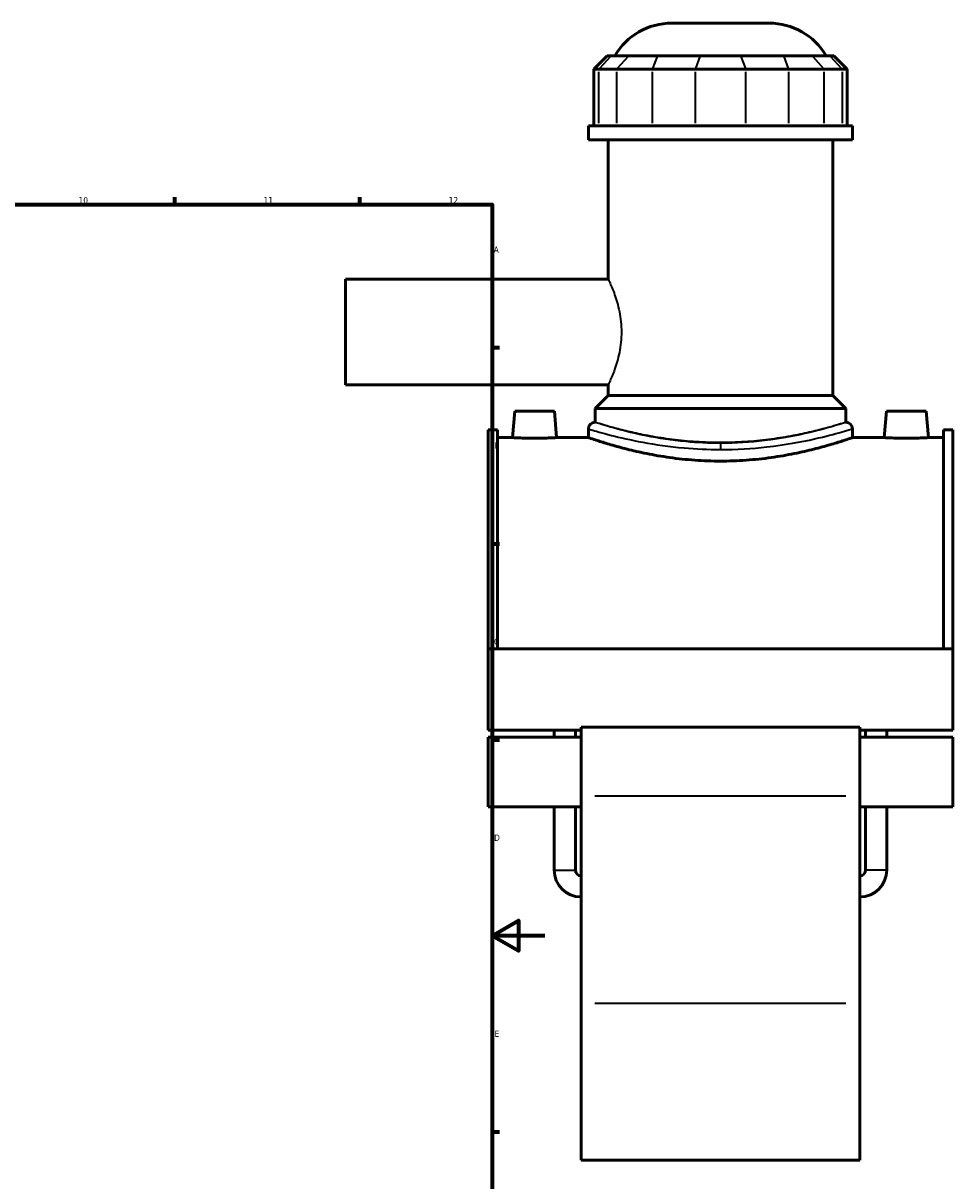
# Model space of a CAD drawing. Header units: millimetres. Extents: x -275 to 995, y -137 to 1205.
# Tile 6 of 7: x 643 to 995, y 204 to 643. Entities that reach past the tile are written whole.
import ezdxf

# ---------------------------------------------------------------- set-up
doc = ezdxf.new("R2010")
doc.units = ezdxf.units.MM
for name, color, linetype, lineweight in [('Border (ANSI)', 7, 'Continuous', 70), ('Visible (ANSI)', 7, 'Continuous', 50), ('Visible Narrow (ANSI)', 7, 'Continuous', 35)]:
    doc.layers.add(name, color=color, linetype=linetype, lineweight=lineweight)
doc.styles.add('Note Text (ANSI)', font='tahoma.ttf')

# ---------------------------------------------------------------- blocks, each defined once
blk = doc.blocks.new('Borders Default Border')
at = {"layer": 'Border (ANSI)'}
for p, q in [((700.83, 574), (700.83, 576.8)), ((770.92, 574), (770.92, 576.8)), ((821, 519.75), (823.8, 519.75)), ((821, 445.5), (823.8, 445.5)), ((821, 371.25), (823.8, 371.25)), ((821, 222.75), (823.8, 222.75))]:
    blk.add_line(p, q, dxfattribs=at)
at = {"layer": 'Border (ANSI)', "flags": 128}
for points in [[(20, 20), (20, 574), (821, 574), (821, 20), (20, 20)], [(841, 297), (821, 297), (831, 302.77), (831, 291.23), (821, 297)]]:
    blk.add_lwpolyline(points, dxfattribs=at)
at = {"layer": 'Border (ANSI)', "color": 5, "true_color": 0x0000ff, "char_height": 2.4, "attachment_point": 7, "style": 'Note Text (ANSI)'}
for s, insert in [('10', (664.35, 574.35)), ('11', (734.43, 574.4)), ('12', (804.52, 574.4)), ('A', (821.58, 555.68)), ('B', (821.87, 481.43)), ('C', (821.71, 407.13)), ('D', (821.72, 332.93)), ('E', (821.91, 258.68))]:
    blk.add_mtext(s, dxfattribs=dict(at, insert=insert))

msp = doc.modelspace()

# ---------------------------------------------------------------- linework, layer by layer
at = {"layer": 'Visible (ANSI)'}
for p, q in [((889.03, 642.68), (925.86, 642.68)), ((864.51, 630.29), (859.51, 625.29)), ((864.51, 630.29), (866.03, 630.29)), ((872.75, 630.29), (866.03, 630.29)), ((872.75, 630.29), (883.57, 630.29)), ((899.79, 630.29), (883.57, 630.29)), ((899.79, 630.29), (915.1, 630.29)), ((931.32, 630.29), (915.1, 630.29)), ((931.32, 630.29), (942.15, 630.29)), ((948.87, 630.29), (942.15, 630.29)), ((948.87, 630.29), (950.39, 630.29)), ((950.39, 630.29), (955.39, 625.29)), ((861.41, 625.29), (859.51, 625.29)), ((859.51, 625.29), (859.51, 603.74)), ((861.41, 625.29), (868.13, 625.29)), ((881.66, 625.29), (868.13, 625.29)), ((881.66, 625.29), (897.88, 625.29)), ((917.01, 625.29), (897.88, 625.29)), ((917.01, 625.29), (933.24, 625.29)), ((946.77, 625.29), (933.24, 625.29)), ((946.77, 625.29), (953.48, 625.29)), ((955.39, 625.29), (953.48, 625.29)), ((955.39, 625.29), (955.39, 603.74)), ((957.45, 603.74), (857.45, 603.74)), ((857.45, 598.43), (857.45, 603.74)), ((957.45, 598.43), (957.45, 603.74)), ((957.45, 598.43), (857.45, 598.43)), ((864.95, 545.68), (864.95, 598.43)), ((949.95, 501.68), (949.95, 598.43)), ((765.45, 545.68), (765.45, 505.68)), ((864.95, 545.68), (765.45, 545.68)), ((864.95, 505.68), (765.45, 505.68)), ((864.95, 501.68), (864.95, 505.68)), ((864.95, 501.68), (859.95, 496.68)), ((949.95, 501.68), (864.95, 501.68)), ((949.95, 501.68), (954.95, 496.68)), ((829.55, 495.68), (828.67, 485.68)), ((844.55, 495.68), (829.55, 495.68)), ((844.55, 495.68), (845.42, 485.68)), ((954.95, 496.68), (859.95, 496.68)), ((859.95, 491.48), (859.95, 496.68)), ((954.95, 491.48), (954.95, 496.68)), ((970.35, 495.68), (969.47, 485.68)), ((970.35, 495.68), (985.35, 495.68)), ((985.35, 495.68), (986.22, 485.68)), ((819.45, 488.58), (819.45, 405.65)), ((819.45, 488.58), (822.97, 488.58)), ((822.97, 405.65), (822.97, 488.58)), ((857.45, 488.98), (857.45, 485.68)), ((957.45, 488.98), (957.45, 485.68)), ((991.93, 405.65), (991.93, 488.58)), ((991.93, 488.58), (995.45, 488.58)), ((995.45, 488.58), (995.45, 405.65)), ((828.67, 485.68), (822.97, 485.68)), ((857.45, 485.68), (845.42, 485.68)), ((969.47, 485.68), (957.45, 485.68)), ((991.93, 485.68), (986.22, 485.68)), ((819.45, 405.65), (819.45, 374.89)), ((995.45, 405.65), (819.45, 405.65)), ((995.45, 374.89), (995.45, 405.65)), ((854.65, 374.89), (819.45, 374.89)), ((844.49, 372.21), (844.49, 374.89)), ((852.49, 372.21), (852.49, 374.89)), ((854.65, 375.96), (854.65, 349.91)), ((960.25, 375.96), (854.65, 375.96)), ((960.25, 349.91), (960.25, 375.96)), ((995.45, 374.89), (960.25, 374.89)), ((962.41, 372.21), (962.41, 374.89)), ((970.41, 372.21), (970.41, 374.89)), ((819.45, 372.21), (819.45, 345.86)), ((854.65, 372.21), (819.45, 372.21)), ((995.45, 372.21), (960.25, 372.21)), ((995.45, 345.86), (995.45, 372.21)), ((854.65, 271.28), (854.65, 349.91)), ((960.25, 349.91), (960.25, 271.28)), ((854.65, 345.86), (819.45, 345.86)), ((844.49, 321.84), (844.49, 345.86)), ((852.49, 321.84), (852.49, 345.86)), ((995.45, 345.86), (960.25, 345.86)), ((962.41, 321.84), (962.41, 345.86)), ((970.41, 321.84), (970.41, 345.86)), ((854.65, 271.28), (854.65, 211.93)), ((960.25, 211.93), (960.25, 271.28)), ((960.25, 211.93), (854.65, 211.93))]:
    msp.add_line(p, q, dxfattribs=at)
for centre, radius, start, end in [((889.03, 617.68), 25, 90, 149.7085), ((925.86, 617.68), 25, 30.2915, 90), ((859.95, 488.98), 2.5, 90, 180), ((954.95, 488.98), 2.5, 0, 90), ((854.65, 321.84), 10.16, 180, 270), ((854.65, 321.84), 2.16, 180, 270), ((960.25, 321.84), 10.16, 270, 0), ((960.25, 321.84), 2.16, 270, 0)]:
    msp.add_arc(centre, radius, start, end, dxfattribs=at)
for points, knots in [([(837.05, 485.43), (835.99, 485.43), (834.87, 485.45), (832.81, 485.49), (831.86, 485.53), (830.38, 485.59), (829.74, 485.62), (828.88, 485.66), (828.67, 485.68), (828.67, 485.68)], [2.527582, 2.527582, 2.527582, 2.527582, 2.843621, 2.843621, 3.15966, 3.15966, 3.475517, 3.475517, 3.791373, 3.791373, 3.791373, 3.791373]), ([(845.42, 485.68), (845.42, 485.68), (845.21, 485.66), (844.36, 485.62), (843.72, 485.59), (842.23, 485.53), (841.29, 485.49), (839.22, 485.45), (838.1, 485.43), (837.05, 485.43)], [6.318954, 6.318954, 6.318954, 6.318954, 6.63481, 6.63481, 6.950667, 6.950667, 7.266706, 7.266706, 7.582745, 7.582745, 7.582745, 7.582745]), ([(907.45, 476.78), (904.28, 476.78), (901.01, 476.9), (894.53, 477.36), (891.32, 477.7), (885.17, 478.56), (882.22, 479.08), (876.79, 480.17), (874.3, 480.75), (869.89, 481.86), (867.82, 482.43), (864.15, 483.49), (862.56, 483.99), (860, 484.81), (859.03, 485.14), (857.75, 485.57), (857.45, 485.68), (857.45, 485.68)], [0, 0, 0, 0, 0.95047, 0.95047, 1.900939, 1.900939, 2.851409, 2.851409, 3.801879, 3.801879, 4.751839, 4.751839, 5.7018, 5.7018, 6.651761, 6.651761, 7.601722, 7.601722, 7.601722, 7.601722]), ([(957.45, 485.68), (957.45, 485.68), (957.14, 485.57), (955.86, 485.14), (954.89, 484.81), (952.33, 483.99), (950.74, 483.49), (947.08, 482.43), (945.01, 481.86), (940.6, 480.75), (938.11, 480.17), (932.67, 479.08), (929.73, 478.56), (923.58, 477.7), (920.36, 477.36), (913.88, 476.9), (910.62, 476.78), (907.45, 476.78)], [22.805165, 22.805165, 22.805165, 22.805165, 23.755126, 23.755126, 24.705087, 24.705087, 25.655048, 25.655048, 26.605008, 26.605008, 27.555478, 27.555478, 28.505948, 28.505948, 29.456417, 29.456417, 30.406887, 30.406887, 30.406887, 30.406887]), ([(977.85, 485.43), (976.79, 485.43), (975.67, 485.45), (973.61, 485.49), (972.66, 485.53), (971.18, 485.59), (970.54, 485.62), (969.68, 485.66), (969.47, 485.68), (969.47, 485.68)], [0, 0, 0, 0, 0.316039, 0.316039, 0.632079, 0.632079, 0.947935, 0.947935, 1.263791, 1.263791, 1.263791, 1.263791]), ([(986.22, 485.68), (986.22, 485.68), (986.01, 485.66), (985.16, 485.62), (984.52, 485.59), (983.03, 485.53), (982.09, 485.49), (980.02, 485.45), (978.9, 485.43), (977.85, 485.43)], [3.791373, 3.791373, 3.791373, 3.791373, 4.107229, 4.107229, 4.423085, 4.423085, 4.739124, 4.739124, 5.055164, 5.055164, 5.055164, 5.055164])]:
    msp.add_open_spline(points, degree=3, knots=knots, dxfattribs=at)
at = {"layer": 'Visible Narrow (ANSI)'}
for p, q in [((865.8, 630.04), (861.64, 625.54)), ((872.52, 630.04), (868.36, 625.54)), ((883.48, 630.04), (881.76, 625.54)), ((899.7, 630.04), (897.98, 625.54)), ((915.2, 630.04), (916.92, 625.54)), ((931.42, 630.04), (933.14, 625.54)), ((942.38, 630.04), (946.53, 625.54)), ((949.1, 630.04), (953.25, 625.54)), ((861.41, 604.81), (861.41, 624.21)), ((868.13, 624.21), (868.13, 604.81)), ((881.66, 604.81), (881.66, 624.21)), ((897.88, 624.21), (897.88, 604.81)), ((917.01, 604.81), (917.01, 624.21)), ((933.24, 624.21), (933.24, 604.81)), ((946.77, 604.81), (946.77, 624.21)), ((953.48, 624.21), (953.48, 604.81)), ((907.45, 483.48), (907.45, 481.32)), ((954.97, 349.91), (859.93, 349.91)), ((844.54, 321.84), (852.44, 321.84)), ((970.36, 321.84), (962.46, 321.84)), ((954.97, 271.28), (859.93, 271.28))]:
    msp.add_line(p, q, dxfattribs=at)
for points, knots in [([(864.95, 545.68), (864.95, 545.68), (865.01, 545.55), (865.25, 545.04), (865.43, 544.65), (865.88, 543.62), (866.15, 542.98), (866.74, 541.52), (867.06, 540.7), (867.68, 538.94), (868, 537.95), (868.62, 535.79), (868.92, 534.61), (869.41, 532.16), (869.61, 530.87), (869.88, 528.27), (869.95, 526.96), (869.95, 525.68)], [9.201464, 9.201464, 9.201464, 9.201464, 9.584461, 9.584461, 9.967457, 9.967457, 10.350454, 10.350454, 10.733451, 10.733451, 11.117243, 11.117243, 11.501035, 11.501035, 11.884826, 11.884826, 12.268618, 12.268618, 12.268618, 12.268618]), ([(869.95, 525.68), (869.95, 524.4), (869.88, 523.08), (869.61, 520.48), (869.41, 519.2), (868.92, 516.74), (868.62, 515.57), (868, 513.4), (867.68, 512.41), (867.06, 510.66), (866.74, 509.83), (866.15, 508.37), (865.88, 507.74), (865.43, 506.71), (865.25, 506.32), (865.01, 505.8), (864.95, 505.68), (864.95, 505.68)], [0, 0, 0, 0, 0.383792, 0.383792, 0.767584, 0.767584, 1.151375, 1.151375, 1.535167, 1.535167, 1.918164, 1.918164, 2.301161, 2.301161, 2.684158, 2.684158, 3.067155, 3.067155, 3.067155, 3.067155]), ([(907.45, 483.53), (903.02, 483.53), (898.6, 483.75), (889.01, 484.66), (883.96, 485.45), (875.13, 487.2), (871.31, 488.15), (864.73, 489.95), (862.22, 490.75), (860.28, 491.37), (859.95, 491.47), (859.95, 491.48)], [15.192586, 15.192586, 15.192586, 15.192586, 16.535145, 16.535145, 18.230846, 18.230846, 19.891124, 19.891124, 21.805386, 21.805386, 22.788883, 22.788883, 22.788883, 22.788883]), ([(954.95, 491.48), (954.95, 491.48), (954.66, 491.39), (953.45, 491.01), (952.52, 490.73), (950.09, 490.01), (948.58, 489.59), (945.1, 488.66), (943.13, 488.17), (938.94, 487.21), (936.57, 486.71), (931.4, 485.77), (928.6, 485.33), (922.76, 484.59), (919.71, 484.29), (913.55, 483.9), (910.45, 483.8), (907.45, 483.8), (904.44, 483.8), (901.34, 483.9), (895.19, 484.29), (892.14, 484.59), (886.29, 485.33), (883.49, 485.77), (878.33, 486.71), (875.96, 487.21), (871.76, 488.17), (869.79, 488.66), (866.31, 489.59), (864.8, 490.01), (862.37, 490.73), (861.45, 491.01), (860.24, 491.39), (859.95, 491.48), (859.95, 491.48)], [21.631144, 21.631144, 21.631144, 21.631144, 22.532277, 22.532277, 23.43341, 23.43341, 24.334543, 24.334543, 25.235676, 25.235676, 26.137138, 26.137138, 27.038601, 27.038601, 27.940063, 27.940063, 28.841525, 28.841525, 28.841525, 29.742988, 29.742988, 30.64445, 30.64445, 31.545912, 31.545912, 32.447375, 32.447375, 33.348508, 33.348508, 34.249641, 34.249641, 35.150774, 35.150774, 36.051907, 36.051907, 36.051907, 36.051907]), ([(954.95, 491.48), (954.95, 491.48), (954.93, 491.47), (954.59, 491.36), (953.23, 490.91), (948.57, 489.51), (945.29, 488.57), (936.47, 486.47), (930.6, 485.31), (918.85, 483.9), (913.15, 483.53), (907.45, 483.53)], [37.981475, 37.981475, 37.981475, 37.981475, 38.223817, 38.223817, 39.985516, 39.985516, 41.744231, 41.744231, 43.847902, 43.847902, 45.577758, 45.577758, 45.577758, 45.577758]), ([(857.45, 488.98), (857.45, 488.97), (857.8, 488.87), (859.84, 488.26), (862.48, 487.48), (869.41, 485.71), (873.42, 484.77), (882.72, 483.05), (888.04, 482.27), (898.13, 481.38), (902.79, 481.16), (907.45, 481.16)], [-22.788883, -22.788883, -22.788883, -22.788883, -21.805386, -21.805386, -19.891124, -19.891124, -18.230846, -18.230846, -16.535145, -16.535145, -15.192586, -15.192586, -15.192586, -15.192586]), ([(907.45, 481.16), (913.45, 481.16), (919.45, 481.53), (931.82, 482.92), (938, 484.06), (947.28, 486.12), (950.73, 487.04), (955.63, 488.42), (957.08, 488.86), (957.43, 488.97), (957.45, 488.98), (957.45, 488.98)], [-45.577758, -45.577758, -45.577758, -45.577758, -43.847902, -43.847902, -41.744231, -41.744231, -39.985516, -39.985516, -38.223817, -38.223817, -37.981475, -37.981475, -37.981475, -37.981475])]:
    msp.add_open_spline(points, degree=3, knots=knots, dxfattribs=at)

# ---------------------------------------------------------------- block references
msp.add_blockref('Borders Default Border', (0, 0))

doc.saveas('drawing.dxf')
